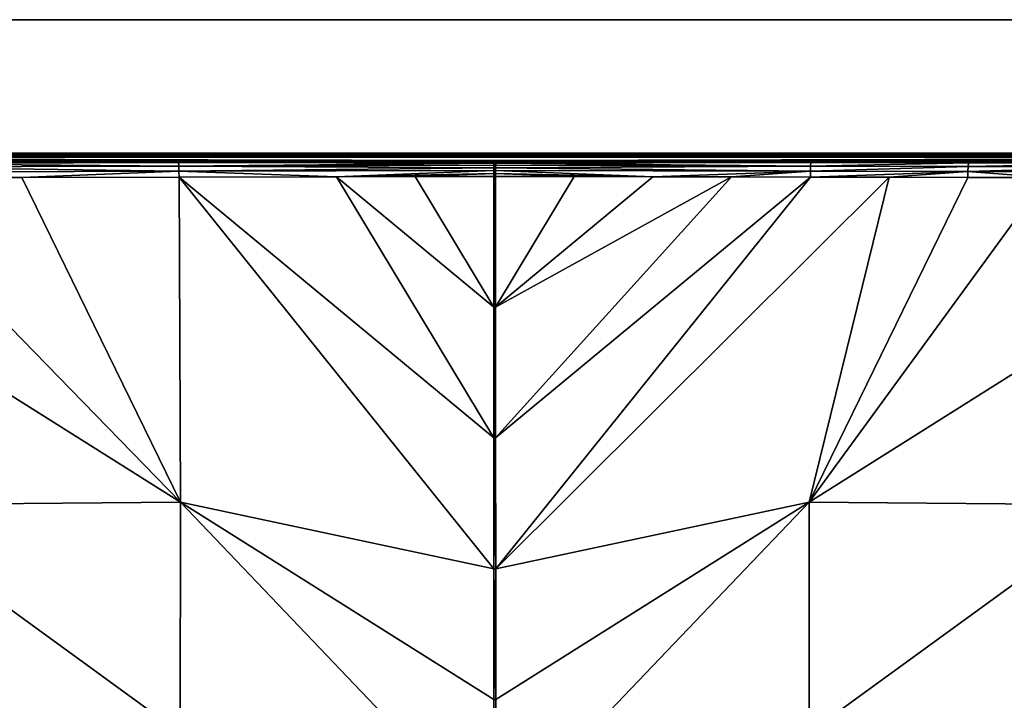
# Model space of a CAD drawing. Header units: millimetres. Extents: x -305 to 305, y -305 to 305.
# Tile 13 of 16: x -91 to 98, y 174 to 305. Entities that reach past the tile are written whole.
import ezdxf

# ---------------------------------------------------------------- set-up
doc = ezdxf.new("R2010")
doc.units = ezdxf.units.MM
doc.header["$MEASUREMENT"] = 0
doc.layers.add('Default', color=7, linetype='Continuous', true_color=0x000000)

msp = doc.modelspace()

# ---------------------------------------------------------------- linework, layer by layer
at = {"layer": 'Default', "color": 18, "true_color": 0x000000}
for points in [[(305.03, 305.49, 29.84), (305.03, 305.49, 19.84), (-304.97, 305.49, 19.84), (-304.97, 305.49, 29.84)], [(305.03, 305.49, 29.84), (-304.97, 305.49, 29.84), (-304.97, -304.51, 29.84), (305.03, -304.51, 29.84)], [(276.83, 279.79, 19.84), (-276.77, 279.79, 19.84), (-304.97, 305.49, 19.84), (305.03, 305.49, 19.84)], [(276.83, 279.79, 19.84), (-276.77, 279.79, 19.01), (-276.77, 279.79, 19.84)], [(-276.77, 279.79, 18.17), (276.83, 279.79, 18.17), (-276.77, 279.79, 17.34)], [(276.83, 279.79, 15.67), (-276.77, 279.79, 14.84), (-276.77, 279.79, 15.67)], [(276.83, 279.79, 16.51), (-276.77, 279.79, 15.67), (-276.77, 279.79, 16.51)], [(-276.77, 279.79, 16.51), (-276.77, 279.79, 17.34), (276.83, 279.79, 17.34)], [(276.83, 279.79, 19.01), (-276.77, 279.79, 18.17), (-276.77, 279.79, 19.01)], [(-276.77, 279.79, 18.17), (276.83, 279.79, 19.01), (276.83, 279.79, 18.17)], [(-276.77, 279.79, 19.01), (276.83, 279.79, 19.84), (276.83, 279.79, 19.01)], [(276.83, 279.79, 17.34), (276.83, 279.79, 16.51), (-276.77, 279.79, 16.51)], [(276.83, 279.79, 14.84), (-276.77, 279.79, 14.84), (276.83, 279.79, 15.67)], [(276.83, 279.79, 15.67), (-276.77, 279.79, 15.67), (276.83, 279.79, 16.51)], [(-276.77, 279.79, 17.34), (276.83, 279.79, 18.17), (276.83, 279.79, 17.34)], [(-276.77, 279.79, 14.84), (276.57, 279.53, 10.47), (-276.51, 279.53, 10.47)], [(276.57, 279.53, 10.47), (-276.77, 279.79, 14.84), (276.83, 279.79, 14.84)], [(276.31, 279.26, 6.1), (-276.25, 279.26, 6.1), (-276.51, 279.53, 10.47)], [(276.31, 279.26, 6.1), (-276.51, 279.53, 10.47), (276.57, 279.53, 10.47)], [(-275.99, 279, 1.73), (-276.25, 279.26, 6.1), (276.05, 279, 1.73)], [(-276.25, 279.26, 6.1), (276.31, 279.26, 6.1), (276.05, 279, 1.73)], [(-275.99, 279, 1.73), (0.03, 278.38, -8.64), (-275.73, 278.74, -2.64)], [(-275.99, 279, 1.73), (276.05, 279, 1.73), (0.03, 278.38, -8.64)], [(-0.24, 278.38, -8.65), (-275.73, 278.74, -2.64), (-0.11, 278.38, -8.64)], [(-275.73, 278.74, -2.64), (-0.24, 278.38, -8.65), (-275.47, 278.48, -7.01)], [(-0.11, 278.38, -8.64), (-275.73, 278.74, -2.64), (0.03, 278.38, -8.64)], [(276.05, 279, 1.73), (275.79, 278.74, -2.64), (0.03, 278.38, -8.64)], [(275.79, 278.74, -2.64), (0.17, 278.38, -8.64), (0.03, 278.38, -8.64)], [(0.17, 278.38, -8.64), (275.79, 278.74, -2.64), (0.31, 278.38, -8.65)], [(0.31, 278.38, -8.65), (275.79, 278.74, -2.64), (275.53, 278.48, -7.01)], [(-60.9, 278.24, -11.11), (-275.2, 278.22, -11.38), (-275.47, 278.48, -7.01)], [(-275.47, 278.48, -7.01), (-0.24, 278.38, -8.65), (-60.9, 278.24, -11.11)], [(-275.2, 278.22, -11.38), (-60.9, 278.24, -11.11), (-121.51, 278.04, -14.34)], [(-121.51, 278.04, -14.34), (-60.9, 278.24, -11.11), (-60.84, 277.98, -12.1)], [(-60.84, 277.98, -12.1), (-121.44, 277.79, -15.32), (-121.51, 278.04, -14.34)], [(-121.44, 277.79, -15.32), (-60.84, 277.98, -12.1), (-60.79, 277.3, -13.01)], [(-60.79, 277.3, -13.01), (-121.36, 277.13, -16.22), (-121.44, 277.79, -15.32)], [(-121.36, 277.13, -16.22), (-60.79, 277.3, -13.01), (-60.75, 276.3, -13.65)], [(-60.75, 276.3, -13.65), (-121.31, 276.15, -16.86), (-121.36, 277.13, -16.22)], [(-60.9, 278.24, -11.11), (-0.24, 278.38, -8.65), (-0.22, 278.31, -9.14)], [(-60.84, 277.98, -12.1), (-60.9, 278.24, -11.11), (-0.22, 278.31, -9.14)], [(-0.22, 278.31, -9.14), (-0.2, 278.12, -9.65), (-60.84, 277.98, -12.1)], [(-60.84, 277.98, -12.1), (-0.2, 278.12, -9.65), (-0.17, 277.83, -10.13)], [(-0.17, 277.83, -10.13), (-60.79, 277.3, -13.01), (-60.84, 277.98, -12.1)], [(-60.79, 277.3, -13.01), (-0.17, 277.83, -10.13), (-0.15, 277.44, -10.56)], [(-0.14, 276.96, -10.93), (-60.79, 277.3, -13.01), (-0.15, 277.44, -10.56)], [(-60.75, 276.3, -13.65), (-60.79, 277.3, -13.01), (-0.14, 276.96, -10.93)], [(-0.14, 276.96, -10.93), (-0.12, 276.42, -11.2), (-60.75, 276.3, -13.65)], [(-0.11, 278.38, -8.64), (-0.22, 278.31, -9.14), (-0.24, 278.38, -8.65)], [(-0.11, 278.38, -8.64), (-0.08, 278.12, -9.64), (-0.22, 278.31, -9.14)], [(-0.08, 278.12, -9.64), (-0.2, 278.12, -9.65), (-0.22, 278.31, -9.14)], [(-0.08, 278.12, -9.64), (-0.17, 277.83, -10.13), (-0.2, 278.12, -9.65)], [(-0.17, 277.83, -10.13), (-0.08, 278.12, -9.64), (-0.06, 277.44, -10.56)], [(-0.06, 277.44, -10.56), (-0.15, 277.44, -10.56), (-0.17, 277.83, -10.13)], [(-0.06, 277.44, -10.56), (-0.14, 276.96, -10.93), (-0.15, 277.44, -10.56)], [(-0.06, 277.44, -10.56), (-0.04, 276.42, -11.2), (-0.14, 276.96, -10.93)], [(-0.04, 276.42, -11.2), (-0.12, 276.42, -11.2), (-0.14, 276.96, -10.93)], [(-0.08, 278.12, -9.64), (-0.11, 278.38, -8.64), (0.03, 278.38, -8.64)], [(0.03, 278.38, -8.64), (0.03, 278.12, -9.64), (-0.08, 278.12, -9.64)], [(-0.06, 277.44, -10.56), (-0.08, 278.12, -9.64), (0.03, 278.12, -9.64)], [(0.03, 278.12, -9.64), (0.03, 277.44, -10.56), (-0.06, 277.44, -10.56)], [(-0.04, 276.42, -11.2), (-0.06, 277.44, -10.56), (0.03, 277.44, -10.56)], [(0.03, 277.44, -10.56), (0.03, 276.42, -11.2), (-0.04, 276.42, -11.2)], [(0.15, 278.12, -9.64), (0.03, 278.12, -9.64), (0.03, 278.38, -8.64)], [(0.03, 278.38, -8.64), (0.17, 278.38, -8.64), (0.15, 278.12, -9.64)], [(0.12, 277.44, -10.56), (0.03, 277.44, -10.56), (0.03, 278.12, -9.64)], [(0.03, 278.12, -9.64), (0.15, 278.12, -9.64), (0.12, 277.44, -10.56)], [(0.03, 277.44, -10.56), (0.12, 277.44, -10.56), (0.11, 276.42, -11.2)], [(0.11, 276.42, -11.2), (0.03, 276.42, -11.2), (0.03, 277.44, -10.56)], [(0.11, 276.42, -11.2), (0.12, 277.44, -10.56), (0.2, 276.96, -10.93)], [(0.2, 276.96, -10.93), (0.19, 276.42, -11.2), (0.11, 276.42, -11.2)], [(0.12, 277.44, -10.56), (0.15, 278.12, -9.64), (0.24, 277.83, -10.13)], [(0.24, 277.83, -10.13), (0.22, 277.44, -10.56), (0.12, 277.44, -10.56)], [(0.2, 276.96, -10.93), (0.12, 277.44, -10.56), (0.22, 277.44, -10.56)], [(0.15, 278.12, -9.64), (0.17, 278.38, -8.64), (0.29, 278.31, -9.14)], [(0.29, 278.31, -9.14), (0.26, 278.12, -9.65), (0.15, 278.12, -9.64)], [(0.15, 278.12, -9.64), (0.26, 278.12, -9.65), (0.24, 277.83, -10.13)], [(0.17, 278.38, -8.64), (0.31, 278.38, -8.65), (0.29, 278.31, -9.14)], [(60.81, 276.3, -13.65), (0.19, 276.42, -11.2), (0.2, 276.96, -10.93)], [(60.85, 277.3, -13.01), (0.2, 276.96, -10.93), (0.22, 277.44, -10.56)], [(0.2, 276.96, -10.93), (60.85, 277.3, -13.01), (60.81, 276.3, -13.65)], [(60.85, 277.3, -13.01), (0.22, 277.44, -10.56), (0.24, 277.83, -10.13)], [(60.91, 277.98, -12.1), (0.24, 277.83, -10.13), (0.26, 278.12, -9.65)], [(0.24, 277.83, -10.13), (60.91, 277.98, -12.1), (60.85, 277.3, -13.01)], [(60.91, 277.98, -12.1), (0.26, 278.12, -9.65), (0.29, 278.31, -9.14)], [(60.91, 277.98, -12.1), (0.29, 278.31, -9.14), (0.31, 278.38, -8.65)], [(275.53, 278.48, -7.01), (91.28, 278.15, -12.61), (0.31, 278.38, -8.65)], [(0.31, 278.38, -8.65), (91.28, 278.15, -12.61), (60.91, 277.98, -12.1)], [(60.81, 276.3, -13.65), (60.85, 277.3, -13.01), (91.15, 277.22, -14.5)], [(91.15, 277.22, -14.5), (91.1, 276.23, -15.14), (60.81, 276.3, -13.65)], [(60.85, 277.3, -13.01), (60.91, 277.98, -12.1), (91.21, 277.89, -13.6)], [(91.21, 277.89, -13.6), (91.15, 277.22, -14.5), (60.85, 277.3, -13.01)], [(60.91, 277.98, -12.1), (91.28, 278.15, -12.61), (91.21, 277.89, -13.6)], [(91.1, 276.23, -15.14), (91.15, 277.22, -14.5), (121.42, 277.13, -16.22)], [(121.42, 277.13, -16.22), (121.37, 276.15, -16.86), (91.1, 276.23, -15.14)], [(91.15, 277.22, -14.5), (91.21, 277.89, -13.6), (121.5, 277.79, -15.32)], [(121.5, 277.79, -15.32), (121.42, 277.13, -16.22), (91.15, 277.22, -14.5)], [(91.21, 277.89, -13.6), (91.28, 278.15, -12.61), (121.58, 278.04, -14.34)], [(121.58, 278.04, -14.34), (121.5, 277.79, -15.32), (91.21, 277.89, -13.6)], [(275.27, 278.22, -11.38), (91.28, 278.15, -12.61), (275.53, 278.48, -7.01)], [(275.27, 278.22, -11.38), (121.58, 278.04, -14.34), (91.28, 278.15, -12.61)], [(-91.01, 275.12, -15.43), (-121.31, 276.15, -16.86), (-60.75, 276.3, -13.65)], [(-121.31, 276.15, -16.86), (-91.01, 275.12, -15.43), (-121.28, 275.04, -17.15)], [(-91.01, 275.12, -15.43), (-60.47, 212.59, -19.73), (-121.28, 275.04, -17.15)], [(-121.28, 275.04, -17.15), (-60.47, 212.59, -19.73), (-120.83, 250.59, -19.74)], [(-60.75, 276.3, -13.65), (-60.73, 275.18, -13.93), (-91.01, 275.12, -15.43)], [(-60.73, 275.18, -13.93), (-60.47, 212.59, -19.73), (-91.01, 275.12, -15.43)], [(-30.42, 275.24, -12.63), (-60.75, 276.3, -13.65), (-0.12, 276.42, -11.2)], [(-60.73, 275.18, -13.93), (-60.75, 276.3, -13.65), (-30.42, 275.24, -12.63)], [(-60.73, 275.18, -13.93), (-30.42, 275.24, -12.63), (-0.14, 224.93, -15.6)], [(-60.73, 275.18, -13.93), (-0.14, 224.93, -15.6), (-0.15, 199.76, -17.66)], [(-60.73, 275.18, -13.93), (-0.15, 199.76, -17.66), (-60.47, 212.59, -19.73)], [(-0.11, 275.85, -11.38), (-30.42, 275.24, -12.63), (-0.12, 276.42, -11.2)], [(-0.11, 275.85, -11.38), (-15.27, 275.26, -12.03), (-30.42, 275.24, -12.63)], [(-15.27, 275.26, -12.03), (-0.12, 250.11, -13.53), (-30.42, 275.24, -12.63)], [(-0.12, 250.11, -13.53), (-0.14, 224.93, -15.6), (-30.42, 275.24, -12.63)], [(-0.11, 275.85, -11.38), (-0.11, 275.29, -11.47), (-15.27, 275.26, -12.03)], [(-0.12, 250.11, -13.53), (-15.27, 275.26, -12.03), (-0.11, 275.29, -11.47)], [(-0.12, 276.42, -11.2), (-0.04, 276.42, -11.2), (-0.11, 275.85, -11.38)], [(0.17, 275.29, -11.47), (0.19, 250.11, -13.54), (-0.12, 250.11, -13.54)], [(-0.12, 250.11, -13.54), (-0.11, 275.29, -11.47), (0.17, 275.29, -11.47)], [(-0.11, 275.29, -11.47), (0.03, 276.42, -11.2), (0.17, 275.29, -11.47)], [(-0.04, 276.42, -11.2), (-0.11, 275.29, -11.47), (-0.11, 275.85, -11.38)], [(-0.11, 275.29, -11.47), (-0.04, 276.42, -11.2), (0.03, 276.42, -11.2)], [(0.17, 275.29, -11.47), (0.03, 276.42, -11.2), (0.11, 276.42, -11.2)], [(0.11, 276.42, -11.2), (0.19, 276.42, -11.2), (0.18, 275.85, -11.38)], [(0.11, 276.42, -11.2), (0.18, 275.85, -11.38), (0.17, 275.29, -11.47)], [(15.33, 275.26, -12.03), (0.17, 275.29, -11.47), (0.18, 275.85, -11.38)], [(15.33, 275.26, -12.03), (0.19, 250.11, -13.53), (0.17, 275.29, -11.47)], [(0.18, 275.85, -11.38), (0.19, 276.42, -11.2), (30.49, 275.24, -12.63)], [(15.33, 275.26, -12.03), (0.18, 275.85, -11.38), (30.49, 275.24, -12.63)], [(0.19, 276.42, -11.2), (60.81, 276.3, -13.65), (30.49, 275.24, -12.63)], [(15.33, 275.26, -12.03), (30.49, 275.24, -12.63), (0.19, 250.11, -13.53)], [(45.64, 275.21, -13.26), (0.19, 250.11, -13.53), (30.49, 275.24, -12.63)], [(0.2, 224.93, -15.6), (0.19, 250.11, -13.53), (45.64, 275.21, -13.26)], [(45.64, 275.21, -13.26), (60.79, 275.18, -13.93), (0.2, 224.93, -15.6)], [(0.22, 199.76, -17.66), (0.2, 224.93, -15.6), (60.79, 275.18, -13.93)], [(75.94, 275.15, -14.65), (0.22, 199.76, -17.66), (60.79, 275.18, -13.93)], [(60.54, 212.59, -19.73), (0.22, 199.76, -17.66), (75.94, 275.15, -14.65)], [(60.81, 276.3, -13.65), (45.64, 275.21, -13.26), (30.49, 275.24, -12.63)], [(60.81, 276.3, -13.65), (60.79, 275.18, -13.93), (45.64, 275.21, -13.26)], [(91.08, 275.12, -15.43), (60.54, 212.59, -19.73), (75.94, 275.15, -14.65)], [(106.21, 275.08, -16.26), (60.54, 212.59, -19.73), (91.08, 275.12, -15.43)], [(120.89, 250.59, -19.74), (60.54, 212.59, -19.73), (106.21, 275.08, -16.26)], [(60.79, 275.18, -13.93), (60.81, 276.3, -13.65), (91.1, 276.23, -15.14)], [(91.1, 276.23, -15.14), (75.94, 275.15, -14.65), (60.79, 275.18, -13.93)], [(75.94, 275.15, -14.65), (91.1, 276.23, -15.14), (91.08, 275.12, -15.43)], [(91.1, 276.23, -15.14), (106.21, 275.08, -16.26), (91.08, 275.12, -15.43)], [(121.37, 276.15, -16.86), (106.21, 275.08, -16.26), (91.1, 276.23, -15.14)], [(-120.9, 212.08, -23.86), (-120.83, 250.59, -19.74), (-60.47, 212.59, -19.73)], [(60.54, 212.59, -19.73), (120.89, 250.59, -19.74), (120.96, 212.08, -23.86)], [(0.19, 250.11, -13.54), (0.2, 224.93, -15.6), (-0.14, 224.93, -15.6)], [(0.19, 250.11, -13.54), (-0.14, 224.93, -15.6), (-0.12, 250.11, -13.54)], [(0.22, 199.76, -17.66), (-0.15, 199.76, -17.66), (0.2, 224.93, -15.6)], [(-0.15, 199.76, -17.66), (-0.14, 224.93, -15.6), (0.2, 224.93, -15.6)], [(-60.47, 212.59, -19.73), (-60.53, 168.16, -23.85), (-120.9, 212.08, -23.86)], [(-60.47, 212.59, -19.73), (-0.18, 149.41, -21.78), (-60.53, 168.16, -23.85)], [(-0.18, 149.41, -21.78), (-60.47, 212.59, -19.73), (-0.17, 174.58, -19.72)], [(-0.17, 174.58, -19.72), (-60.47, 212.59, -19.73), (-0.15, 199.76, -17.66)], [(60.54, 212.59, -19.73), (0.23, 174.58, -19.72), (0.22, 199.76, -17.66)], [(0.23, 174.58, -19.72), (60.54, 212.59, -19.73), (0.25, 149.41, -21.78)], [(60.54, 212.59, -19.73), (60.59, 168.16, -23.85), (0.25, 149.41, -21.78)], [(120.96, 212.08, -23.86), (60.59, 168.16, -23.85), (60.54, 212.59, -19.73)], [(-120.9, 212.08, -23.86), (-90.82, 149.14, -27.94), (-121.01, 174.23, -27.92)], [(-120.9, 212.08, -23.86), (-60.53, 168.16, -23.85), (-90.82, 149.14, -27.94)], [(60.59, 168.16, -23.85), (120.96, 212.08, -23.86), (90.88, 149.14, -27.94)], [(121.08, 174.23, -27.92), (90.88, 149.14, -27.94), (120.96, 212.08, -23.86)], [(-0.17, 174.58, -19.72), (0.22, 199.76, -17.66), (0.23, 174.58, -19.72)], [(0.22, 199.76, -17.66), (-0.17, 174.58, -19.72), (-0.15, 199.76, -17.66)], [(-0.18, 149.41, -21.78), (0.23, 174.58, -19.72), (0.25, 149.41, -21.78)], [(0.23, 174.58, -19.72), (-0.18, 149.41, -21.78), (-0.17, 174.58, -19.72)]]:
    msp.add_3dface(points, dxfattribs=at)

doc.saveas('drawing.dxf')
